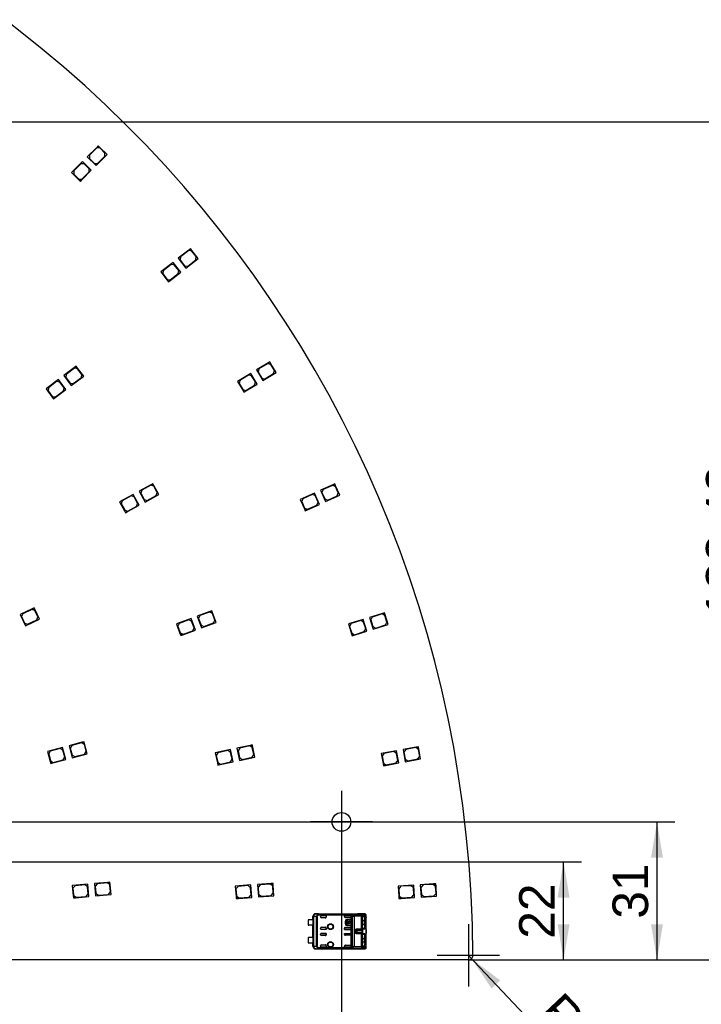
# Model space of a CAD drawing. Header units: millimetres. Extents: x 7 to 819, y 6 to 587.
# Tile 7 of 11: x 502 to 655, y 201 to 422. Entities that reach past the tile are written whole.
import ezdxf
from ezdxf.enums import TextEntityAlignment as Align
from ezdxf.lldxf.tags import DXFTag

# ---------------------------------------------------------------- set-up
doc = ezdxf.new("R2010")
doc.units = ezdxf.units.MM
doc.layers.add('Default', color=7, linetype='Continuous')
doc.layers.add('RDLED_1-2_530MM_', color=7, linetype='Continuous')
doc.styles.add('SEACAD_Arial', font='arial.ttf')
tags = doc.linetypes.add('CENTER2', pattern=[28.575, 19.05, -3.175, 3.175, -3.175]).pattern_tags.tags
tags[10:11] = [DXFTag(74, 4), DXFTag(75, 0), DXFTag(340, '0'), DXFTag(46, 0.0), DXFTag(50, 0.0), DXFTag(44, 0.0), DXFTag(45, 0.0)]
tags[8:9] = [DXFTag(74, 4), DXFTag(75, 0), DXFTag(340, '0'), DXFTag(46, 0.0), DXFTag(50, 0.0), DXFTag(44, 0.0), DXFTag(45, 0.0)]
tags[6:7] = [DXFTag(74, 4), DXFTag(75, 0), DXFTag(340, '0'), DXFTag(46, 0.0), DXFTag(50, 0.0), DXFTag(44, 0.0), DXFTag(45, 0.0)]
tags[4:5] = [DXFTag(74, 4), DXFTag(75, 0), DXFTag(340, '0'), DXFTag(46, 0.0), DXFTag(50, 0.0), DXFTag(44, 0.0), DXFTag(45, 0.0)]
doc.dimstyles.new('ISO', dxfattribs={"dimtxt": 8, "dimasz": 8, "dimexe": 4, "dimexo": 0, "dimgap": 2, "dimtad": 1, "dimtxsty": 'SEACAD_Arial', "dimblk1": '_SE_FILLED', "dimblk2": '_SE_FILLED', "dimsah": 1, "dimcen": 4, "dimadec": 0, "dimazin": 0, "dimtfac": 0.5, "dimtdec": 3, "dimtmove": 0, "dimatfit": 3, "dimfxl": 1, "dimarcsym": 0})

# ---------------------------------------------------------------- blocks, each defined once
blk = doc.blocks.new('SEANNOT_GROUP5')
at = {"layer": 'Default', "color": 7, "linetype": 'CENTER2'}
for p, q in [((574.11, 248.92), (574.11, 234.92)), ((581.11, 241.92), (567.11, 241.92))]:
    blk.add_line(p, q, dxfattribs=at)
blk = doc.blocks.new('SEANNOT_GROUP9')
at = {"layer": 'Default', "color": 7, "linetype": 'CENTER2'}
for p, q in [((602.64, 218.92), (602.64, 204.92)), ((609.64, 211.92), (595.64, 211.92))]:
    blk.add_line(p, q, dxfattribs=at)
blk = doc.blocks.new('SE')
at = {"layer": 'RDLED_1-2_530MM_', "color": 7, "linetype": 'Continuous'}
for p, q in [((519.08, 393.58), (516.96, 391.46)), ((519.08, 393.44), (517.45, 391.81)), ((518.94, 389.48), (521.41, 391.95)), ((519.43, 393.93), (519.08, 393.58)), ((519.08, 393.58), (519.78, 393.58)), ((519.78, 393.44), (519.08, 393.44)), ((519.78, 393.58), (519.43, 393.93)), ((521.41, 391.95), (519.78, 393.58)), ((520.92, 392.31), (519.78, 393.44)), ((520.92, 391.6), (520.92, 392.31)), ((515.9, 390.39), (513.42, 387.92)), ((515.54, 389.9), (513.92, 388.27)), ((516.25, 389.9), (515.54, 389.9)), ((517.88, 388.42), (515.9, 390.39)), ((517.38, 388.77), (516.25, 389.9)), ((516.96, 391.46), (518.94, 389.48)), ((517.45, 391.81), (517.45, 391.1)), ((517.45, 391.1), (518.59, 389.97)), ((518.59, 389.97), (519.29, 389.97)), ((519.29, 389.97), (520.92, 391.6)), ((513.42, 387.92), (515.05, 386.29)), ((513.92, 388.27), (513.92, 387.56)), ((513.92, 387.56), (515.05, 386.43)), ((515.76, 386.29), (517.88, 388.42)), ((515.76, 386.43), (517.38, 388.06)), ((517.38, 388.06), (517.38, 388.77)), ((515.05, 386.43), (515.76, 386.43)), ((515.05, 386.29), (515.41, 385.94)), ((515.76, 386.29), (515.05, 386.29)), ((515.41, 385.94), (515.76, 386.29)), ((539.78, 370.5), (537.42, 368.65)), ((539.76, 370.36), (537.95, 368.94)), ((540.47, 370.27), (539.76, 370.36)), ((540.17, 370.81), (539.78, 370.5)), ((539.78, 370.5), (540.48, 370.41)), ((540.48, 370.41), (540.17, 370.81)), ((541.45, 369.01), (540.47, 370.27)), ((541.9, 368.6), (540.48, 370.41)), ((536.24, 367.72), (533.49, 365.56)), ((537.97, 365.52), (536.24, 367.72)), ((537.42, 368.65), (539.15, 366.44)), ((537.95, 368.94), (537.87, 368.23)), ((537.87, 368.23), (538.86, 366.98)), ((539.15, 366.44), (541.9, 368.6)), ((539.56, 366.89), (541.37, 368.31)), ((541.37, 368.31), (541.45, 369.01)), ((533.49, 365.56), (534.91, 363.75)), ((534.02, 365.85), (533.94, 365.15)), ((535.83, 367.27), (534.02, 365.85)), ((535.61, 363.66), (537.97, 365.52)), ((536.53, 367.19), (535.83, 367.27)), ((537.52, 365.93), (536.53, 367.19)), ((537.43, 365.22), (537.52, 365.93)), ((538.86, 366.98), (539.56, 366.89)), ((533.94, 365.15), (534.92, 363.89)), ((534.91, 363.75), (535.21, 363.36)), ((535.61, 363.66), (534.91, 363.75)), ((534.92, 363.89), (535.62, 363.8)), ((535.21, 363.36), (535.61, 363.66)), ((535.62, 363.8), (537.43, 365.22)), ((557.98, 345.35), (557.55, 345.09)), ((558.24, 344.92), (557.98, 345.35)), ((514.1, 344.06), (511.7, 342.26)), ((514.08, 343.92), (512.24, 342.54)), ((514.78, 343.82), (514.08, 343.92)), ((514.5, 344.36), (514.1, 344.06)), ((514.1, 344.06), (514.8, 343.96)), ((514.8, 343.96), (514.5, 344.36)), ((515.74, 342.54), (514.78, 343.82)), ((516.18, 342.12), (514.8, 343.96)), ((557.55, 345.09), (554.98, 343.54)), ((554.98, 343.54), (556.43, 341.14)), ((555.55, 343.76), (555.38, 343.07)), ((557.51, 344.95), (555.55, 343.76)), ((558.2, 344.78), (557.51, 344.95)), ((557.55, 345.09), (558.24, 344.92)), ((559.03, 343.41), (558.2, 344.78)), ((559.43, 342.95), (558.24, 344.92)), ((558.86, 342.73), (559.03, 343.41)), ((510.5, 341.36), (507.7, 339.26)), ((510.08, 340.92), (508.24, 339.54)), ((510.78, 340.82), (510.08, 340.92)), ((512.18, 339.12), (510.5, 341.36)), ((511.7, 342.26), (513.38, 340.02)), ((512.24, 342.54), (512.14, 341.84)), ((512.14, 341.84), (513.1, 340.56)), ((513.38, 340.02), (516.18, 342.12)), ((513.8, 340.46), (515.64, 341.84)), ((515.64, 341.84), (515.74, 342.54)), ((553.7, 342.76), (550.7, 340.95)), ((550.7, 340.95), (551.9, 338.98)), ((551.27, 341.17), (551.1, 340.48)), ((553.24, 342.36), (551.27, 341.17)), ((553.92, 342.19), (553.24, 342.36)), ((555.15, 340.36), (553.7, 342.76)), ((554.75, 340.83), (553.92, 342.19)), ((555.38, 343.07), (556.21, 341.71)), ((556.21, 341.71), (556.89, 341.54)), ((556.43, 341.14), (559.43, 342.95)), ((556.89, 341.54), (558.86, 342.73)), ((507.7, 339.26), (509.08, 337.42)), ((508.24, 339.54), (508.14, 338.84)), ((508.14, 338.84), (509.1, 337.56)), ((509.78, 337.32), (512.18, 339.12)), ((509.8, 337.46), (511.64, 338.84)), ((511.74, 339.54), (510.78, 340.82)), ((511.64, 338.84), (511.74, 339.54)), ((513.1, 340.56), (513.8, 340.46)), ((551.1, 340.48), (551.93, 339.12)), ((551.9, 338.98), (552.16, 338.55)), ((552.58, 338.81), (551.9, 338.98)), ((551.93, 339.12), (552.62, 338.95)), ((552.16, 338.55), (552.58, 338.81)), ((552.58, 338.81), (555.15, 340.36)), ((552.62, 338.95), (554.58, 340.14)), ((554.58, 340.14), (554.75, 340.83)), ((509.08, 337.42), (509.38, 337.02)), ((509.78, 337.32), (509.08, 337.42)), ((509.1, 337.56), (509.8, 337.46)), ((509.38, 337.02), (509.78, 337.32)), ((531.26, 317.73), (528.63, 316.29)), ((531.22, 317.6), (529.2, 316.49)), ((531.9, 317.4), (531.22, 317.6)), ((531.7, 317.97), (531.26, 317.73)), ((531.26, 317.73), (531.94, 317.53)), ((531.94, 317.53), (531.7, 317.97)), ((532.67, 315.99), (531.9, 317.4)), ((533.04, 315.51), (531.94, 317.53)), ((572.13, 317.72), (569.39, 316.49)), ((569.98, 316.65), (569.73, 315.99)), ((572.08, 317.59), (569.98, 316.65)), ((572.74, 317.34), (572.08, 317.59)), ((572.58, 317.93), (572.13, 317.72)), ((572.13, 317.72), (572.79, 317.47)), ((572.79, 317.47), (572.58, 317.93)), ((573.39, 315.88), (572.74, 317.34)), ((573.73, 315.38), (572.79, 317.47)), ((527.31, 315.57), (524.24, 313.9)), ((526.83, 315.2), (524.82, 314.1)), ((527.51, 315), (526.83, 315.2)), ((528.66, 313.12), (527.31, 315.57)), ((528.28, 313.6), (527.51, 315)), ((528.63, 316.29), (529.97, 313.84)), ((529.2, 316.49), (529, 315.81)), ((529, 315.81), (529.77, 314.41)), ((529.77, 314.41), (530.45, 314.21)), ((529.97, 313.84), (533.04, 315.51)), ((530.45, 314.21), (532.47, 315.31)), ((532.47, 315.31), (532.67, 315.99)), ((568.02, 315.87), (564.83, 314.44)), ((564.83, 314.44), (565.78, 312.34)), ((565.42, 314.59), (565.17, 313.93)), ((567.52, 315.54), (565.42, 314.59)), ((568.18, 315.29), (567.52, 315.54)), ((569.17, 313.32), (568.02, 315.87)), ((568.84, 313.83), (568.18, 315.29)), ((569.39, 316.49), (570.54, 313.94)), ((569.73, 315.99), (570.39, 314.53)), ((570.39, 314.53), (571.05, 314.28)), ((570.54, 313.94), (573.73, 315.38)), ((571.05, 314.28), (573.14, 315.22)), ((573.14, 315.22), (573.39, 315.88)), ((524.24, 313.9), (525.34, 311.88)), ((524.82, 314.1), (524.62, 313.42)), ((524.62, 313.42), (525.38, 312.01)), ((526.02, 311.68), (528.66, 313.12)), ((526.06, 311.81), (528.08, 312.92)), ((528.08, 312.92), (528.28, 313.6)), ((565.17, 313.93), (565.83, 312.47)), ((565.78, 312.34), (565.98, 311.88)), ((566.44, 312.09), (565.78, 312.34)), ((565.83, 312.47), (566.49, 312.22)), ((566.44, 312.09), (569.17, 313.32)), ((566.49, 312.22), (568.59, 313.17)), ((568.59, 313.17), (568.84, 313.83)), ((525.34, 311.88), (525.58, 311.44)), ((526.02, 311.68), (525.34, 311.88)), ((525.38, 312.01), (526.06, 311.81)), ((525.58, 311.44), (526.02, 311.68)), ((565.98, 311.88), (566.44, 312.09)), ((505.04, 290.05), (504.58, 289.84)), ((505.25, 289.6), (505.04, 290.05)), ((504.58, 289.84), (501.86, 288.57)), ((501.86, 288.57), (503.05, 286.04)), ((502.45, 288.74), (502.21, 288.07)), ((502.21, 288.07), (502.89, 286.62)), ((504.54, 289.71), (502.45, 288.74)), ((505.2, 289.47), (504.54, 289.71)), ((504.58, 289.84), (505.25, 289.6)), ((505.88, 288.02), (505.2, 289.47)), ((506.22, 287.52), (505.25, 289.6)), ((505.63, 287.35), (505.88, 288.02)), ((544.5, 289.23), (541.69, 288.18)), ((541.69, 288.18), (542.67, 285.56)), ((542.29, 288.3), (542, 287.66)), ((544.44, 289.1), (542.29, 288.3)), ((545.09, 288.81), (544.44, 289.1)), ((544.97, 289.41), (544.5, 289.23)), ((544.5, 289.23), (545.15, 288.94)), ((545.15, 288.94), (544.97, 289.41)), ((545.65, 287.31), (545.09, 288.81)), ((545.95, 286.78), (545.15, 288.94)), ((583.3, 288.8), (580.43, 287.91)), ((580.43, 287.91), (581.27, 285.24)), ((581.04, 287.99), (580.71, 287.37)), ((583.23, 288.68), (581.04, 287.99)), ((583.86, 288.35), (583.23, 288.68)), ((583.77, 288.95), (583.3, 288.8)), ((583.3, 288.8), (583.92, 288.47)), ((583.92, 288.47), (583.77, 288.95)), ((584.33, 286.82), (583.86, 288.35)), ((584.61, 286.28), (583.92, 288.47)), ((502.89, 286.62), (503.55, 286.38)), ((503.05, 286.04), (506.22, 287.52)), ((503.55, 286.38), (505.63, 287.35)), ((540.29, 287.66), (537.01, 286.43)), ((537.01, 286.43), (537.81, 284.28)), ((537.6, 286.55), (537.31, 285.91)), ((537.31, 285.91), (537.87, 284.41)), ((539.76, 287.35), (537.6, 286.55)), ((540.4, 287.06), (539.76, 287.35)), ((541.27, 285.03), (540.29, 287.66)), ((540.96, 285.56), (540.4, 287.06)), ((542, 287.66), (542.55, 286.16)), ((542.55, 286.16), (543.2, 285.86)), ((542.67, 285.56), (545.95, 286.78)), ((543.2, 285.86), (545.35, 286.67)), ((545.35, 286.67), (545.65, 287.31)), ((579, 287.46), (575.66, 286.42)), ((575.66, 286.42), (576.35, 284.22)), ((576.26, 286.5), (575.94, 285.87)), ((575.94, 285.87), (576.41, 284.35)), ((578.46, 287.19), (576.26, 286.5)), ((579.08, 286.86), (578.46, 287.19)), ((579.84, 284.79), (579, 287.46)), ((579.56, 285.33), (579.08, 286.86)), ((580.71, 287.37), (581.18, 285.84)), ((581.18, 285.84), (581.81, 285.51)), ((581.27, 285.24), (584.61, 286.28)), ((581.81, 285.51), (584.01, 286.2)), ((584.01, 286.2), (584.33, 286.82)), ((537.81, 284.28), (537.99, 283.81)), ((538.45, 283.99), (537.81, 284.28)), ((537.87, 284.41), (538.51, 284.11)), ((537.99, 283.81), (538.45, 283.99)), ((538.45, 283.99), (541.27, 285.03)), ((538.51, 284.11), (540.67, 284.92)), ((540.67, 284.92), (540.96, 285.56)), ((576.35, 284.22), (576.5, 283.74)), ((576.97, 283.89), (576.35, 284.22)), ((576.41, 284.35), (577.04, 284.02)), ((576.5, 283.74), (576.97, 283.89)), ((576.97, 283.89), (579.84, 284.79)), ((577.04, 284.02), (579.23, 284.7)), ((579.23, 284.7), (579.56, 285.33)), ((515.77, 259.83), (512.87, 259.05)), ((512.87, 259.05), (513.59, 256.35)), ((513.48, 259.11), (513.12, 258.5)), ((515.7, 259.71), (513.48, 259.11)), ((516.31, 259.35), (515.7, 259.71)), ((516.25, 259.96), (515.77, 259.83)), ((515.77, 259.83), (516.38, 259.47)), ((516.38, 259.47), (516.25, 259.96)), ((516.72, 257.81), (516.31, 259.35)), ((516.98, 257.25), (516.38, 259.47)), ((553.55, 259.14), (550.62, 258.5)), ((553.48, 259.02), (551.23, 258.53)), ((554.07, 258.64), (553.48, 259.02)), ((554.04, 259.24), (553.55, 259.14)), ((553.55, 259.14), (554.15, 258.75)), ((554.15, 258.75), (554.04, 259.24)), ((511.42, 258.66), (508.04, 257.76)), ((508.04, 257.76), (508.64, 255.54)), ((508.65, 257.82), (508.29, 257.2)), ((508.29, 257.2), (508.71, 255.66)), ((510.87, 258.41), (508.65, 257.82)), ((511.48, 258.06), (510.87, 258.41)), ((512.15, 255.96), (511.42, 258.66)), ((511.89, 256.51), (511.48, 258.06)), ((513.12, 258.5), (513.54, 256.95)), ((513.54, 256.95), (514.15, 256.6)), ((513.59, 256.35), (516.98, 257.25)), ((514.15, 256.6), (516.37, 257.19)), ((516.37, 257.19), (516.72, 257.81)), ((549.16, 258.18), (545.74, 257.43)), ((545.74, 257.43), (546.22, 255.19)), ((546.34, 257.46), (545.96, 256.87)), ((545.96, 256.87), (546.3, 255.31)), ((548.59, 257.95), (546.34, 257.46)), ((549.19, 257.57), (548.59, 257.95)), ((549.75, 255.44), (549.16, 258.18)), ((549.53, 256.01), (549.19, 257.57)), ((550.62, 258.5), (551.22, 255.76)), ((551.23, 258.53), (550.85, 257.93)), ((550.85, 257.93), (551.19, 256.37)), ((554.03, 256.48), (554.41, 257.07)), ((554.41, 257.07), (554.07, 258.64)), ((554.64, 256.51), (554.15, 258.75)), ((586.48, 257.93), (583.03, 257.3)), ((583.03, 257.3), (583.45, 255.03)), ((583.64, 257.31), (583.24, 256.72)), ((585.9, 257.72), (583.64, 257.31)), ((586.49, 257.32), (585.9, 257.72)), ((586.98, 255.18), (586.48, 257.93)), ((586.78, 255.75), (586.49, 257.32)), ((590.9, 258.74), (587.95, 258.2)), ((587.95, 258.2), (588.46, 255.45)), ((588.56, 258.21), (588.16, 257.63)), ((588.16, 257.63), (588.45, 256.06)), ((590.82, 258.63), (588.56, 258.21)), ((591.4, 258.23), (590.82, 258.63)), ((591.39, 258.83), (590.9, 258.74)), ((590.9, 258.74), (591.48, 258.34)), ((591.48, 258.34), (591.39, 258.83)), ((591.69, 256.65), (591.4, 258.23)), ((591.9, 256.08), (591.48, 258.34)), ((508.64, 255.54), (508.76, 255.05)), ((509.25, 255.18), (508.64, 255.54)), ((508.71, 255.66), (509.32, 255.3)), ((508.76, 255.05), (509.25, 255.18)), ((509.25, 255.18), (512.15, 255.96)), ((509.32, 255.3), (511.54, 255.9)), ((511.54, 255.9), (511.89, 256.51)), ((546.22, 255.19), (546.33, 254.7)), ((546.82, 254.81), (546.22, 255.19)), ((546.3, 255.31), (546.9, 254.92)), ((546.33, 254.7), (546.82, 254.81)), ((546.82, 254.81), (549.75, 255.44)), ((546.9, 254.92), (549.14, 255.41)), ((549.14, 255.41), (549.53, 256.01)), ((551.19, 256.37), (551.78, 255.99)), ((551.22, 255.76), (554.64, 256.51)), ((551.78, 255.99), (554.03, 256.48)), ((583.24, 256.72), (583.53, 255.15)), ((583.45, 255.03), (583.54, 254.54)), ((584.03, 254.63), (583.45, 255.03)), ((583.53, 255.15), (584.11, 254.75)), ((583.54, 254.54), (584.03, 254.63)), ((584.03, 254.63), (586.98, 255.18)), ((584.11, 254.75), (586.37, 255.17)), ((586.37, 255.17), (586.78, 255.75)), ((588.45, 256.06), (589.03, 255.65)), ((588.46, 255.45), (591.9, 256.08)), ((589.03, 255.65), (591.29, 256.07)), ((591.29, 256.07), (591.69, 256.65)), ((521.57, 228.33), (518.58, 228.07)), ((518.58, 228.07), (518.83, 225.28)), ((519.19, 228.02), (518.73, 227.48)), ((521.48, 228.22), (519.19, 228.02)), ((522.02, 227.76), (521.48, 228.22)), ((522.07, 228.37), (521.57, 228.33)), ((521.57, 228.33), (522.11, 227.87)), ((522.11, 227.87), (522.07, 228.37)), ((558.23, 228.06), (555.24, 227.85)), ((558.73, 228.1), (558.23, 228.06)), ((558.23, 228.06), (558.76, 227.6)), ((558.76, 227.6), (558.73, 228.1)), ((595.33, 228.02), (594.83, 227.99)), ((595.36, 227.52), (595.33, 228.02)), ((517.09, 227.93), (513.6, 227.63)), ((513.6, 227.63), (513.8, 225.34)), ((514.21, 227.58), (513.75, 227.04)), ((513.75, 227.04), (513.89, 225.45)), ((516.5, 227.78), (514.21, 227.58)), ((517.04, 227.33), (516.5, 227.78)), ((517.18, 225.73), (517.04, 227.33)), ((517.33, 225.15), (517.09, 227.93)), ((518.73, 227.48), (518.87, 225.88)), ((518.87, 225.88), (519.41, 225.43)), ((521.71, 225.63), (522.16, 226.17)), ((522.16, 226.17), (522.02, 227.76)), ((522.31, 225.58), (522.11, 227.87)), ((553.74, 227.74), (550.25, 227.49)), ((550.25, 227.49), (550.41, 225.19)), ((550.85, 227.43), (550.39, 226.9)), ((550.39, 226.9), (550.5, 225.3)), ((553.15, 227.6), (550.85, 227.43)), ((553.68, 227.13), (553.15, 227.6)), ((553.8, 225.54), (553.68, 227.13)), ((553.94, 224.95), (553.74, 227.74)), ((555.24, 227.85), (555.44, 225.05)), ((555.84, 227.79), (555.38, 227.26)), ((555.38, 227.26), (555.49, 225.66)), ((558.13, 227.95), (555.84, 227.79)), ((558.67, 227.49), (558.13, 227.95)), ((558.32, 225.36), (558.78, 225.9)), ((558.78, 225.9), (558.67, 227.49)), ((558.93, 225.3), (558.76, 227.6)), ((590.34, 227.71), (586.84, 227.5)), ((586.84, 227.5), (586.98, 225.21)), ((587.45, 227.44), (586.98, 226.91)), ((586.98, 226.91), (587.08, 225.31)), ((589.74, 227.58), (587.45, 227.44)), ((590.27, 227.11), (589.74, 227.58)), ((590.37, 225.51), (590.27, 227.11)), ((590.51, 224.92), (590.34, 227.71)), ((594.83, 227.99), (591.83, 227.81)), ((591.83, 227.81), (592, 225.01)), ((592.44, 227.74), (591.97, 227.21)), ((591.97, 227.21), (592.07, 225.62)), ((594.73, 227.88), (592.44, 227.74)), ((595.26, 227.41), (594.73, 227.88)), ((594.83, 227.99), (595.36, 227.52)), ((594.89, 225.29), (595.36, 225.82)), ((595.36, 225.82), (595.26, 227.41)), ((595.5, 225.23), (595.36, 227.52)), ((513.8, 225.34), (513.84, 224.84)), ((514.34, 224.88), (513.8, 225.34)), ((513.84, 224.84), (514.34, 224.88)), ((513.89, 225.45), (514.43, 224.99)), ((514.34, 224.88), (517.33, 225.15)), ((514.43, 224.99), (516.72, 225.19)), ((516.72, 225.19), (517.18, 225.73)), ((518.83, 225.28), (522.31, 225.58)), ((519.41, 225.43), (521.71, 225.63)), ((550.41, 225.19), (550.45, 224.7)), ((550.95, 224.73), (550.41, 225.19)), ((550.45, 224.7), (550.95, 224.73)), ((550.5, 225.3), (551.04, 224.84)), ((550.95, 224.73), (553.94, 224.95)), ((551.04, 224.84), (553.33, 225)), ((553.33, 225), (553.8, 225.54)), ((555.44, 225.05), (558.93, 225.3)), ((555.49, 225.66), (556.03, 225.2)), ((556.03, 225.2), (558.32, 225.36)), ((586.98, 225.21), (587.01, 224.71)), ((587.51, 224.74), (586.98, 225.21)), ((587.01, 224.71), (587.51, 224.74)), ((587.08, 225.31), (587.61, 224.84)), ((587.51, 224.74), (590.51, 224.92)), ((587.61, 224.84), (589.9, 224.98)), ((589.9, 224.98), (590.37, 225.51)), ((592, 225.01), (595.5, 225.23)), ((592.07, 225.62), (592.6, 225.15)), ((592.6, 225.15), (594.89, 225.29)), ((566.59, 219.89), (566.59, 218.74)), ((567.69, 219.94), (566.74, 219.94)), ((567.69, 219.94), (567.69, 220.67)), ((567.71, 220.67), (567.69, 220.67)), ((567.69, 219.94), (567.69, 218.69)), ((567.71, 220.65), (567.71, 220.67)), ((567.85, 220.65), (567.71, 220.65)), ((567.71, 220.65), (567.71, 220.65)), ((567.71, 213.98), (567.71, 220.65)), ((568.47, 220.65), (567.85, 220.65)), ((567.85, 220.65), (567.85, 213.98)), ((568.29, 221.27), (577.74, 221.27)), ((568.29, 221.27), (568.31, 221.25)), ((568.98, 221.24), (568.31, 221.25)), ((568.62, 220.64), (568.47, 220.64)), ((568.47, 213.99), (568.47, 220.64)), ((568.62, 220.64), (568.62, 213.99)), ((568.77, 221.14), (568.85, 220.97)), ((568.85, 221.15), (576.38, 221.15)), ((568.85, 221.15), (568.85, 220.97)), ((576.33, 220.97), (568.85, 220.97)), ((568.98, 221.24), (578.77, 221.24)), ((568.98, 221.24), (568.98, 221.24)), ((568.98, 221.24), (578.77, 221.24)), ((569.39, 220.57), (569.39, 220.67)), ((569.59, 220.87), (570.69, 220.87)), ((570.68, 220.87), (569.59, 220.87)), ((569.59, 220.87), (569.59, 220.87)), ((570.49, 220.37), (569.59, 220.37)), ((570.68, 220.87), (570.68, 220.57)), ((570.68, 220.87), (570.69, 220.87)), ((570.68, 220.57), (570.69, 220.57)), ((570.69, 220.87), (570.69, 220.57)), ((574.79, 220.63), (574.79, 220.87)), ((574.79, 220.87), (576.12, 220.87)), ((574.8, 220.87), (574.79, 220.87)), ((574.8, 220.62), (574.79, 220.63)), ((576.12, 220.87), (574.8, 220.87)), ((574.8, 220.62), (574.8, 220.87)), ((576.12, 220.43), (574.99, 220.43)), ((575, 219.02), (575, 219.62)), ((575.02, 219.62), (575, 219.62)), ((575.02, 219.02), (575.02, 219.62)), ((575.14, 218.82), (575.14, 219.81)), ((575.14, 219.81), (575.28, 219.81)), ((575.28, 219.81), (575.28, 219.38)), ((575.28, 219.38), (575.38, 219.38)), ((575.38, 219.25), (575.28, 219.25)), ((575.28, 219.25), (575.28, 218.82)), ((575.42, 220.04), (576.02, 220.04)), ((575.42, 220.04), (575.42, 220.02)), ((575.42, 220.02), (576.02, 220.02)), ((575.5, 219.38), (575.92, 219.38)), ((575.92, 219.25), (575.5, 219.25)), ((575.63, 219.64), (575.63, 219.52)), ((575.79, 219.52), (575.79, 219.64)), ((576.02, 220.02), (576.02, 220.04)), ((576.04, 219.38), (576.14, 219.38)), ((576.14, 219.25), (576.04, 219.25)), ((576.12, 220.87), (576.12, 220.87)), ((576.14, 219.38), (576.14, 219.25)), ((576.25, 219.82), (576.22, 219.82)), ((576.22, 219.82), (576.22, 218.82)), ((576.25, 219.82), (576.25, 218.82)), ((576.32, 220.96), (576.33, 220.97)), ((576.32, 220.67), (576.32, 220.96)), ((576.32, 220.96), (576.61, 220.81)), ((576.32, 220.67), (576.32, 220.63)), ((576.32, 218.01), (576.32, 220.63)), ((576.38, 221.15), (576.72, 220.95)), ((576.61, 213.82), (576.61, 220.81)), ((578.59, 220.86), (576.95, 220.86)), ((576.95, 220.86), (576.95, 220.73)), ((576.95, 220.73), (576.95, 213.9)), ((578.59, 220.73), (576.95, 220.73)), ((577.74, 221.26), (577.74, 221.27)), ((577.74, 221.26), (577.75, 221.26)), ((579.35, 221.26), (577.74, 221.26)), ((578.59, 220.86), (578.66, 221.08)), ((578.59, 220.73), (578.59, 220.86)), ((578.59, 217.9), (578.59, 220.73)), ((578.77, 220.73), (578.59, 220.73)), ((578.66, 221.08), (578.77, 221.24)), ((579.35, 221.26), (578.77, 221.24)), ((578.77, 221.24), (578.77, 221.24)), ((578.77, 220.73), (578.77, 217.9)), ((578.8, 220.17), (578.8, 218.47)), ((579.39, 219.67), (578.8, 219.67)), ((578.9, 220.68), (579.06, 220.68)), ((578.96, 221.04), (579.54, 221.06)), ((579.35, 220.78), (579.02, 220.78)), ((579.06, 220.68), (579.35, 220.78)), ((579.35, 221.26), (579.44, 221.21)), ((579.35, 220.39), (579.63, 220.46)), ((579.69, 220.11), (579.39, 220.07)), ((579.39, 219.67), (579.39, 220.07)), ((579.69, 219.67), (579.39, 219.67)), ((579.39, 218.97), (579.39, 219.67)), ((579.63, 220.46), (579.63, 221.02)), ((579.69, 220.11), (579.69, 220.86)), ((579.69, 219.67), (579.69, 220.11)), ((579.69, 218.97), (579.69, 219.67)), ((567.69, 218.69), (566.74, 218.69)), ((567.69, 215.94), (567.69, 218.69)), ((569.39, 217.96), (569.39, 218.07)), ((569.59, 218.27), (570.49, 218.27)), ((570.69, 217.76), (569.59, 217.76)), ((569.59, 217.76), (569.59, 217.76)), ((570.68, 217.76), (569.59, 217.76)), ((570.68, 217.76), (570.68, 218.07)), ((570.69, 218.07), (570.68, 218.07)), ((570.68, 217.76), (570.69, 217.76)), ((570.69, 218.07), (570.69, 217.76)), ((574.79, 217.76), (574.79, 218.01)), ((574.8, 218.01), (574.79, 218.01)), ((574.8, 217.76), (574.79, 217.76)), ((574.79, 217.76), (576.12, 217.76)), ((574.8, 218.01), (574.8, 217.76)), ((576.12, 217.76), (574.8, 217.76)), ((574.99, 218.21), (576.12, 218.21)), ((575, 219.02), (575.02, 219.02)), ((575.28, 218.82), (575.14, 218.82)), ((576.02, 218.62), (575.42, 218.62)), ((575.42, 218.62), (575.42, 218.59)), ((576.02, 218.59), (575.42, 218.59)), ((576.02, 218.59), (576.02, 218.62)), ((576.12, 217.76), (576.12, 217.76)), ((576.22, 218.82), (576.25, 218.82)), ((576.32, 218.01), (576.32, 217.96)), ((576.32, 216.67), (576.32, 217.96)), ((577.2, 217.18), (577.2, 217.46)), ((577.2, 217.46), (577.39, 217.43)), ((577.2, 217.18), (577.39, 217.21)), ((577.46, 217.65), (577.39, 217.43)), ((577.39, 217.35), (577.39, 217.33)), ((577.39, 217.33), (577.39, 217.21)), ((577.59, 217.9), (578.59, 217.9)), ((577.59, 217.9), (577.59, 217.78)), ((578.59, 217.78), (577.59, 217.78)), ((577.59, 217.78), (577.59, 217.56)), ((577.59, 217.56), (577.59, 217.07)), ((577.59, 217.56), (578.65, 217.56)), ((578.65, 217.07), (577.59, 217.07)), ((577.59, 217.07), (577.59, 216.86)), ((578.59, 217.78), (578.59, 217.9)), ((578.59, 217.9), (578.77, 217.9)), ((578.65, 217.56), (578.59, 217.78)), ((578.59, 216.86), (578.65, 217.07)), ((578.74, 217.96), (579.02, 217.86)), ((578.8, 218.97), (579.39, 218.97)), ((579.06, 217.95), (578.91, 217.96)), ((579.02, 217.86), (579.35, 217.85)), ((579.35, 217.85), (579.06, 217.95)), ((579.63, 218.18), (579.35, 218.25)), ((579.39, 218.97), (579.69, 218.97)), ((579.39, 218.57), (579.39, 218.97)), ((579.39, 218.57), (579.69, 218.53)), ((579.63, 216.46), (579.63, 218.17)), ((579.69, 218.53), (579.69, 218.97)), ((579.69, 217.74), (579.69, 218.53)), ((579.69, 217.74), (579.69, 217.71)), ((566.59, 215.89), (566.59, 214.74)), ((567.69, 215.94), (566.74, 215.94)), ((567.69, 215.94), (567.69, 214.69)), ((569.39, 216.57), (569.39, 216.67)), ((569.59, 216.87), (570.69, 216.87)), ((570.68, 216.87), (569.59, 216.87)), ((569.59, 216.87), (569.59, 216.87)), ((570.49, 216.37), (569.59, 216.37)), ((570.68, 216.57), (570.68, 216.87)), ((570.68, 216.87), (570.69, 216.87)), ((570.68, 216.57), (570.69, 216.57)), ((570.69, 216.87), (570.69, 216.57)), ((574.79, 216.63), (574.79, 216.87)), ((574.79, 216.87), (576.12, 216.87)), ((574.8, 216.87), (574.79, 216.87)), ((574.8, 216.62), (574.79, 216.63)), ((574.8, 216.87), (574.8, 216.62)), ((574.8, 216.87), (576.12, 216.87)), ((576.12, 216.43), (574.99, 216.43)), ((576.12, 216.87), (576.12, 216.87)), ((576.32, 216.67), (576.32, 216.63)), ((576.32, 214.01), (576.32, 216.63)), ((577.59, 216.86), (578.59, 216.86)), ((577.59, 216.86), (577.59, 216.73)), ((578.59, 216.73), (577.59, 216.73)), ((578.59, 216.73), (578.59, 216.86)), ((578.59, 213.9), (578.59, 216.73)), ((578.77, 216.73), (578.59, 216.73)), ((578.77, 216.73), (578.77, 213.9)), ((578.8, 216.17), (578.8, 214.47)), ((579.39, 215.67), (578.8, 215.67)), ((578.8, 214.97), (579.39, 214.97)), ((578.9, 216.68), (579.06, 216.68)), ((579.35, 216.78), (579.02, 216.78)), ((579.06, 216.68), (579.35, 216.78)), ((579.63, 216.46), (579.35, 216.39)), ((579.69, 216.11), (579.39, 216.07)), ((579.39, 215.67), (579.39, 216.07)), ((579.39, 214.97), (579.39, 215.67)), ((579.69, 215.67), (579.39, 215.67)), ((579.39, 214.57), (579.39, 214.97)), ((579.39, 214.97), (579.69, 214.97)), ((579.69, 216.92), (579.69, 216.9)), ((579.69, 216.11), (579.69, 216.9)), ((579.69, 215.67), (579.69, 216.11)), ((579.69, 214.97), (579.69, 215.67)), ((579.69, 214.53), (579.69, 214.97)), ((567.69, 214.69), (566.74, 214.69)), ((567.69, 213.97), (567.69, 214.69)), ((567.69, 213.97), (567.71, 213.97)), ((567.71, 213.98), (567.85, 213.98)), ((567.71, 213.97), (567.71, 213.98)), ((567.71, 213.98), (567.71, 213.98)), ((567.85, 213.99), (568.47, 213.99)), ((568.31, 213.38), (568.29, 213.37)), ((568.29, 213.37), (577.74, 213.37)), ((568.31, 213.38), (568.98, 213.39)), ((568.47, 213.99), (568.62, 213.99)), ((568.77, 213.51), (568.85, 213.66)), ((568.77, 213.51), (568.77, 213.5)), ((568.85, 213.66), (576.33, 213.66)), ((568.85, 213.66), (568.85, 213.48)), ((576.39, 213.48), (568.85, 213.48)), ((568.98, 213.4), (568.98, 213.39)), ((568.98, 213.4), (578.77, 213.4)), ((578.77, 213.39), (568.98, 213.39)), ((569.39, 213.96), (569.39, 214.07)), ((569.59, 214.27), (570.49, 214.27)), ((570.69, 213.76), (569.59, 213.76)), ((569.59, 213.76), (569.59, 213.76)), ((570.68, 213.76), (569.59, 213.76)), ((570.69, 214.07), (570.68, 214.07)), ((570.68, 214.07), (570.68, 213.76)), ((570.68, 213.76), (570.69, 213.76)), ((570.69, 214.07), (570.69, 213.76)), ((574.79, 213.76), (574.79, 214.01)), ((574.8, 214.01), (574.79, 214.01)), ((574.8, 213.76), (574.79, 213.76)), ((574.79, 213.76), (576.12, 213.76)), ((574.8, 213.76), (574.8, 214.01)), ((576.12, 213.76), (574.8, 213.76)), ((574.99, 214.21), (576.12, 214.21)), ((576.12, 213.76), (576.12, 213.76)), ((576.32, 214.01), (576.32, 213.96)), ((576.32, 213.68), (576.32, 213.96)), ((576.72, 213.68), (576.39, 213.48)), ((576.95, 213.9), (578.59, 213.9)), ((576.95, 213.9), (576.95, 213.78)), ((578.59, 213.78), (576.95, 213.78)), ((577.75, 213.38), (577.74, 213.38)), ((577.74, 213.37), (577.74, 213.38)), ((577.74, 213.38), (579.35, 213.38)), ((578.59, 213.78), (578.59, 213.9)), ((578.59, 213.9), (578.77, 213.9)), ((578.66, 213.55), (578.59, 213.78)), ((578.77, 213.4), (578.66, 213.55)), ((578.74, 213.96), (579.02, 213.86)), ((578.77, 213.39), (578.77, 213.4)), ((578.77, 213.39), (579.35, 213.38)), ((579.06, 213.95), (578.91, 213.96)), ((579.54, 213.58), (578.96, 213.59)), ((579.02, 213.86), (579.35, 213.85)), ((579.35, 213.85), (579.06, 213.95)), ((579.63, 214.18), (579.35, 214.25)), ((579.39, 214.57), (579.69, 214.53)), ((579.63, 213.62), (579.63, 214.17)), ((579.69, 213.77), (579.69, 214.53)), ((602.64, 210.92), (74.64, 210.92))]:
    blk.add_line(p, q, dxfattribs=at)
for centre, radius in [((574.11, 241.92), 2.1), ((571.64, 218.37), 0.657), ((571.64, 218.37), 0.586), ((571.64, 218.37), 0.55), ((571.64, 218.37), 0.552), ((571.64, 214.37), 0.657), ((571.64, 214.37), 0.586), ((571.64, 214.37), 0.55), ((571.64, 214.37), 0.552)]:
    blk.add_circle(centre, radius, dxfattribs=at)
for centre, radius, start, end in [((338.64, 210.92), 265, 0.217, 179.783), ((566.74, 219.69), 0.25, 90, 126.8699), ((568.31, 220.65), 0.6, 90.004, 179.9956), ((569.05, 220.63), 0.581, 119.457, 178.84), ((568.84, 220.94), 0.213, 87.5513, 111.0362), ((569.59, 220.57), 0.2, 180, 270), ((575.42, 219.62), 0.426, 90, 180), ((575.42, 219.62), 0.4, 90, 180), ((575.71, 219.32), 0.337, 104.2042, 168.6727), ((575.71, 219.32), 0.337, 191.3273, 348.6727), ((575.71, 219.32), 0.217, 112.432, 162.2153), ((575.71, 219.32), 0.217, 197.7847, 342.2153), ((575.71, 219.32), 0.337, 11.3273, 75.7958), ((575.71, 219.32), 0.217, 17.7847, 67.568), ((576.02, 219.82), 0.226, 0, 90), ((576.02, 219.82), 0.2, 0, 90), ((577.16, 220.8), 0.848, 155.6734, 168.4245), ((576.98, 220.63), 0.416, 128.9398, 154.2406), ((576.96, 221.56), 0.832, 245.0685, 269.2655), ((576.97, 221.22), 0.363, 227.5953, 267.0776), ((578.56, 220.61), 0.249, 29.2716, 83.1726), ((578.6, 220.83), 0.262, 19.7317, 77.0474), ((578.75, 221.03), 0.207, 3.1147, 84.8365), ((579.67, 220.48), 0.935, 152.0828, 164.2359), ((579.16, 220.76), 0.346, 126.1301, 153.8376), ((579.34, 221.06), 0.195, 358.4846, 87.9947), ((578.42, 220.1), 0.97, 358.0249, 17.1465), ((579.29, 220.89), 0.398, 358.7083, 35.0584), ((578.95, 220.16), 0.741, 355.7637, 23.6318), ((566.74, 218.94), 0.25, 233.1301, 270), ((569.59, 218.07), 0.2, 90, 180), ((575.42, 219.02), 0.426, 180, 270), ((575.42, 219.02), 0.4, 180, 270), ((576.02, 218.82), 0.2, 270, 0), ((576.02, 218.82), 0.226, 270, 360), ((578.06, 217.36), 0.668, 174.1343, 181.3005), ((578.56, 218.02), 0.249, 276.8284, 330.7273), ((578.6, 217.81), 0.253, 281.5705, 340.7471), ((578.6, 216.82), 0.253, 19.2531, 78.4293), ((577.82, 217.32), 1.1, 338.1484, 21.8517), ((578.28, 218.55), 1.12, 344.1159, 0.7245), ((578.95, 218.47), 0.742, 336.3726, 4.2627), ((581.53, 217.32), 1.88, 167.923, 192.103), ((566.74, 215.69), 0.25, 90, 126.8699), ((566.74, 214.94), 0.25, 233.1301, 270), ((569.59, 216.57), 0.2, 180, 270), ((578.56, 216.61), 0.249, 29.2767, 83.1684), ((579.7, 216.47), 0.962, 153.0574, 164.1819), ((578.41, 216.1), 0.986, 358.1205, 17.0508), ((578.93, 216.16), 0.758, 355.9497, 23.3956), ((568.31, 213.98), 0.6, 180.0044, 269.9972), ((569.06, 214.01), 0.593, 181.8595, 239.9225), ((568.84, 213.7), 0.213, 248.6596, 272.1387), ((569.59, 214.07), 0.2, 90, 180), ((575.84, 214.98), 1.39, 290.5133, 303.6746), ((576.75, 213.71), 0.427, 186.3279, 211.9726), ((576.96, 213.07), 0.829, 90.6971, 114.9695), ((576.97, 213.41), 0.368, 93.1464, 132.1822), ((578.56, 214.02), 0.249, 276.8293, 330.7266), ((578.61, 213.8), 0.252, 281.6615, 341.5714), ((579.67, 214.16), 0.934, 195.762, 207.932), ((578.75, 213.6), 0.207, 275.1481, 356.8921), ((579.16, 213.87), 0.346, 206.1713, 233.8588), ((579.34, 213.73), 0.355, 270.5887, 312.5648), ((578.28, 214.55), 1.12, 344.1161, 0.7254), ((579.34, 213.57), 0.195, 272.0087, 1.5161), ((579.3, 213.74), 0.385, 315.1148, 1.0119), ((579.47, 213.59), 0.167, 311.7956, 8.1629), ((578.95, 214.47), 0.741, 336.3608, 4.2684), ((602.64, 211.92), 1, 270, 0.217)]:
    blk.add_arc(centre, radius, start, end, dxfattribs=at)
for centre, major_axis, ratio, start_param, end_param in [((568.29, 220.67), (0.424, -0.424), 0.999924, 2.35623, 3.926978), ((568.31, 220.65), (0.006, 0.6), 0.766027, 0.013567, 1.579437), ((569.59, 220.67), (0, -0.2), 0.999994, 3.141593, 4.712389), ((569.59, 220.67), (0, -0.2), 0.999994, 3.141593, 4.712375), ((570.48, 220.57), (-0.2, 0), 0.999848, 1.570796, 3.141593), ((570.49, 220.57), (-0.2, 0), 0.999848, 1.570796, 3.141593), ((574.99, 220.63), (0.141, -0.141), 0.999695, 3.926839, 5.497939), ((575, 220.62), (0.141, -0.141), 0.999695, 3.932239, 4.712389), ((576.12, 220.67), (0, -0.2), 0.999994, 1.570796, 3.141593), ((576.12, 220.67), (0, -0.2), 0.999994, 1.570796, 3.141593), ((576.12, 220.63), (0, -0.2), 0.999848, 0, 1.570796), ((577.74, 220.67), (0, 0.6), 0.999962, 6.103357, 6.283185), ((578.77, 221.04), (-0.005, 0.2), 0.939661, 4.689874, 6.25773), ((579.44, 221.02), (-0.134, -0.148), 0.8975, 2.254597, 3.932999), ((579.54, 220.16), (-0.001, -0.902), 0.342128, 2.840825, 3.150345), ((569.59, 217.96), (0, 0.2), 0.999994, 1.570796, 3.141593), ((569.59, 217.96), (0, 0.2), 0.999994, 1.570796, 3.141593), ((570.48, 218.07), (-0.2, 0), 0.999848, 3.141593, 4.712389), ((570.49, 218.07), (-0.2, 0), 0.999848, 3.141593, 4.712389), ((574.99, 218.01), (0.141, 0.141), 0.999695, 0.785246, 2.356347), ((575, 218.01), (0.141, 0.141), 0.999695, 1.570796, 2.356347), ((576.12, 218.01), (0, 0.2), 0.999848, 4.712389, 6.283185), ((576.12, 217.96), (0, 0.2), 0.999994, 3.141593, 4.712389), ((576.12, 217.96), (0, 0.2), 0.999994, 3.141593, 4.712389), ((577.59, 217.4), (-0.2, 0), 0.821429, 4.712389, 6.100671), ((577.59, 217.24), (0.2, 0), 0.821429, 3.324107, 4.712389), ((579.02, 218.51), (0, -0.938), 0.34202, -0.859272, -0.576897), ((569.59, 216.67), (0, -0.2), 0.999994, 3.141593, 4.712389), ((569.59, 216.67), (0, -0.2), 0.999994, 3.141593, 4.712389), ((570.48, 216.57), (-0.2, 0), 0.999848, 1.570796, 3.141593), ((570.49, 216.57), (-0.2, 0), 0.999848, 1.570796, 3.141593), ((574.99, 216.63), (0.141, -0.141), 0.999695, 3.926838, 5.497939), ((575, 216.62), (0.141, -0.141), 0.999695, 3.926838, 4.712389), ((576.12, 216.67), (0, -0.2), 0.999994, 1.570796, 3.141593), ((576.12, 216.67), (0, -0.2), 0.999994, 1.570796, 3.141593), ((576.12, 216.63), (0, -0.2), 0.999848, 0, 1.570796), ((568.29, 213.97), (0.424, 0.424), 0.999924, 2.356207, 3.926956), ((568.31, 213.98), (-0.006, 0.6), 0.766027, 1.562157, 3.128038), ((569.59, 213.96), (0, 0.2), 0.999994, 1.570796, 3.141593), ((569.59, 213.96), (0, 0.2), 0.999994, 1.57081, 3.141593), ((570.48, 214.07), (-0.2, 0), 0.999848, 3.141593, 4.712389), ((570.49, 214.07), (-0.2, 0), 0.999848, 3.141593, 4.712389), ((574.99, 214.01), (0.141, 0.141), 0.999695, 0.785246, 2.356347), ((575, 214.01), (0.141, 0.141), 0.999695, 1.570796, 2.356347), ((576.12, 214.01), (0, 0.2), 0.999848, 4.712389, 6.283185), ((576.12, 213.96), (0, 0.2), 0.999994, 3.141593, 4.712389), ((576.12, 213.96), (0, 0.2), 0.999994, 3.141593, 4.712389), ((577.74, 213.97), (0, 0.6), 0.999962, 3.141593, 3.321418), ((578.77, 213.59), (0.005, 0.2), 0.939661, 3.166998, 4.734915), ((579.54, 214.48), (0, 0.9), 0.34204, 3.132956, 3.443098), ((579.49, 213.77), (0.2, 0), 0.754543, 6.070649, 6.283069)]:
    blk.add_ellipse(centre, major_axis=major_axis, ratio=ratio, start_param=start_param, end_param=end_param, dxfattribs=at)
for points, degree in [([(568.62, 220.64), (568.63, 220.69), (568.64, 220.78), (568.72, 220.88), (568.8, 220.95), (568.85, 220.97)], 3), ([(579.63, 218.17), (579.51, 217.86), (579.35, 217.86)], 2), ([(579.35, 216.78), (579.51, 216.78), (579.63, 216.46)], 2), ([(568.85, 213.66), (568.8, 213.69), (568.72, 213.75), (568.64, 213.86), (568.62, 213.95), (568.62, 213.99)], 3), ([(576.32, 213.68), (576.32, 213.68), (576.32, 213.67), (576.33, 213.67), (576.33, 213.66), (576.33, 213.66)], 3), ([(579.63, 214.17), (579.51, 213.86), (579.35, 213.86)], 2)]:
    blk.add_open_spline(points, degree=degree, dxfattribs=at)
for points, degree, knots in [([(568.77, 221.14), (568.77, 221.15), (568.79, 221.18), (568.81, 221.2), (568.85, 221.22), (568.9, 221.24), (568.95, 221.24), (568.98, 221.24)], 3, [0, 0, 0, 0, 0.233305, 0.418726, 0.557587, 0.771407, 1, 1, 1, 1]), ([(568.98, 221.24), (568.97, 221.24), (568.95, 221.24), (568.92, 221.23), (568.9, 221.22), (568.88, 221.21), (568.86, 221.2), (568.86, 221.18), (568.85, 221.16), (568.85, 221.15)], 3, [0, 0, 0, 0, 0.113395, 0.227464, 0.348898, 0.483291, 0.634809, 0.806373, 1, 1, 1, 1]), ([(578.8, 220.17), (578.8, 220.41), (578.86, 220.59), (578.92, 220.78), (579.02, 220.78)], 2, [0, 0, 0, 0.5, 0.5, 1, 1, 1]), ([(579.35, 220.39), (579.34, 220.41), (579.32, 220.46), (579.28, 220.51), (579.25, 220.57), (579.21, 220.62), (579.16, 220.65), (579.11, 220.68), (579.08, 220.68), (579.06, 220.68)], 3, [0, 0, 0, 0, 0.119171, 0.246227, 0.381178, 0.524029, 0.674783, 0.83344, 1, 1, 1, 1]), ([(579.35, 220.78), (579.43, 220.78), (579.5, 220.7), (579.58, 220.61), (579.63, 220.46)], 2, [0, 0, 0, 0.5, 0.5, 1, 1, 1]), ([(579.69, 220.86), (579.69, 220.88), (579.69, 220.91), (579.68, 220.96), (579.66, 220.99), (579.64, 221.01), (579.63, 221.02)], 3, [0, 0, 0, 0, 0.244606, 0.491396, 0.742515, 1, 1, 1, 1]), ([(577.2, 217.46), (577.23, 217.65), (577.34, 217.77), (577.39, 217.83), (577.45, 217.86), (577.52, 217.9), (577.59, 217.9)], 2, [0, 0, 0, 0.5, 0.5, 0.75, 0.75, 1, 1, 1]), ([(577.59, 216.73), (577.44, 216.75), (577.34, 216.87), (577.29, 216.92), (577.25, 217), (577.22, 217.08), (577.2, 217.18)], 2, [0, 0, 0, 0.5, 0.5, 0.75, 0.75, 1, 1, 1]), ([(577.39, 217.21), (577.4, 217.18), (577.41, 217.13), (577.43, 217.06), (577.46, 216.99), (577.49, 216.94), (577.52, 216.9), (577.55, 216.87), (577.58, 216.86), (577.59, 216.86)], 3, [0, 0, 0, 0, 0.180622, 0.363866, 0.549849, 0.69593, 0.816556, 0.915955, 1, 1, 1, 1]), ([(577.59, 217.78), (577.58, 217.78), (577.57, 217.77), (577.54, 217.76), (577.52, 217.74), (577.49, 217.7), (577.47, 217.67), (577.46, 217.65)], 3, [0, 0, 0, 0, 0.116292, 0.245911, 0.39736, 0.643352, 1, 1, 1, 1]), ([(578.65, 217.07), (578.66, 217.08), (578.68, 217.1), (578.7, 217.14), (578.72, 217.19), (578.73, 217.24), (578.73, 217.29), (578.73, 217.34), (578.73, 217.39), (578.72, 217.44), (578.7, 217.49), (578.68, 217.53), (578.66, 217.55), (578.65, 217.56)], 3, [0, 0, 0, 0, 0.095482, 0.187791, 0.277611, 0.365684, 0.452798, 0.539767, 0.627407, 0.716518, 0.80786, 0.90214, 1, 1, 1, 1]), ([(579.02, 217.86), (578.93, 217.86), (578.86, 218.04), (578.8, 218.21), (578.8, 218.47)], 2, [0, 0, 0, 0.5, 0.5, 1, 1, 1]), ([(579.06, 217.95), (579.08, 217.96), (579.11, 217.96), (579.14, 217.97), (579.18, 218), (579.23, 218.04), (579.29, 218.12), (579.33, 218.2), (579.35, 218.25)], 3, [0, 0, 0, 0, 0.13162, 0.259649, 0.384096, 0.504969, 0.752582, 1, 1, 1, 1]), ([(578.8, 216.17), (578.8, 216.41), (578.86, 216.59), (578.92, 216.78), (579.02, 216.78)], 2, [0, 0, 0, 0.5, 0.5, 1, 1, 1]), ([(579.35, 216.39), (579.34, 216.41), (579.32, 216.46), (579.28, 216.51), (579.25, 216.57), (579.21, 216.62), (579.16, 216.65), (579.11, 216.68), (579.08, 216.68), (579.06, 216.68)], 3, [0, 0, 0, 0, 0.119189, 0.246257, 0.381214, 0.524065, 0.674813, 0.833458, 1, 1, 1, 1]), ([(568.98, 213.39), (568.96, 213.39), (568.94, 213.39), (568.9, 213.4), (568.86, 213.41), (568.83, 213.42), (568.79, 213.45), (568.78, 213.48), (568.77, 213.5)], 3, [0, 0, 0, 0, 0.122214, 0.238699, 0.352338, 0.466231, 0.68875, 1, 1, 1, 1]), ([(568.85, 213.48), (568.85, 213.47), (568.86, 213.45), (568.87, 213.43), (568.9, 213.41), (568.93, 213.4), (568.96, 213.4), (568.98, 213.4)], 3, [0, 0, 0, 0, 0.264912, 0.488067, 0.676456, 0.841557, 1, 1, 1, 1]), ([(579.02, 213.86), (578.93, 213.86), (578.86, 214.04), (578.8, 214.21), (578.8, 214.47)], 2, [0, 0, 0, 0.5, 0.5, 1, 1, 1]), ([(579.06, 213.95), (579.08, 213.96), (579.11, 213.96), (579.14, 213.97), (579.18, 214), (579.23, 214.04), (579.29, 214.12), (579.33, 214.2), (579.35, 214.25)], 3, [0, 0, 0, 0, 0.13162, 0.259649, 0.384096, 0.504969, 0.752582, 1, 1, 1, 1]), ([(579.63, 213.62), (579.64, 213.62), (579.66, 213.64), (579.67, 213.66), (579.68, 213.7), (579.69, 213.73), (579.69, 213.76), (579.69, 213.77)], 3, [0, 0, 0, 0, 0.206395, 0.408543, 0.607471, 0.804252, 1, 1, 1, 1])]:
    blk.add_open_spline(points, degree=degree, knots=knots, dxfattribs=at)
blk.add_rational_spline([(576.61, 213.82), (576.63, 213.77), (576.67, 213.71), (576.72, 213.68)], [1.05939443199, 0.980194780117, 0.980201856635, 1.05941566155], degree=3, dxfattribs=at)
blk = doc.blocks.new('DMBLK30')
at = {"layer": 'Default', "linetype": 'Continuous'}
for points in [[(625.37, 224.92), (624.04, 232.92), (622.7, 224.92)], [(625.37, 218.92), (622.7, 218.92), (624.04, 210.92)]]:
    blk.add_hatch(color=7, dxfattribs=at).paths.add_polyline_path(points)
at = {"layer": 'Default', "color": 7, "linetype": 'Continuous'}
for p, q in [((462.14, 232.92), (628.04, 232.92)), ((624.04, 210.92), (624.04, 232.92)), ((602.64, 210.92), (628.04, 210.92))]:
    blk.add_line(p, q, dxfattribs=at)
at = {"layer": 'Default', "color": 7, "linetype": 'Continuous', "style": 'SEACAD_Arial'}
blk.add_text('22', height=8, rotation=90, dxfattribs=at).set_placement((614.04, 215.66), align=Align.TOP_LEFT)
blk = doc.blocks.new('_SE_FILLED')
at = {"color": 0}
blk.add_line((0, 0), (-1, 0), dxfattribs=at)
blk.add_solid([(0, 0), (-1, -0.1665), (-1, 0.1665), (0, 0)], dxfattribs=at)
blk = doc.blocks.new('DMBLK33')
at = {"layer": 'Default', "linetype": 'Continuous'}
for points in [[(111.17, 137.34), (111.17, 140), (103.17, 138.67)], [(566.11, 137.34), (574.11, 138.67), (566.11, 140)]]:
    blk.add_hatch(color=7, dxfattribs=at).paths.add_polyline_path(points)
at = {"layer": 'Default', "color": 7, "linetype": 'Continuous'}
for p, q in [((103.17, 241.92), (103.17, 134.67)), ((574.11, 241.92), (574.11, 134.67)), ((103.17, 138.67), (574.11, 138.67))]:
    blk.add_line(p, q, dxfattribs=at)
at = {"layer": 'Default', "color": 7, "linetype": 'Continuous', "style": 'SEACAD_Arial'}
blk.add_text('470,94', height=8, dxfattribs=at).set_placement((321.42, 148.67), align=Align.TOP_LEFT)
blk = doc.blocks.new('DMBLK36')
at = {"layer": 'Default', "linetype": 'Continuous'}
blk.add_hatch(color=7, dxfattribs=at).paths.add_polyline_path([(609.8, 206.3), (603.33, 211.19), (607.86, 204.47)])
at = {"layer": 'Default', "color": 7, "linetype": 'Continuous'}
blk.add_line((602.64, 211.92), (648.44, 163.54), dxfattribs=at)
at = {"layer": 'Default', "color": 7, "linetype": 'Continuous', "style": 'SEACAD_Arial'}
for s, p in [('R', (623.79, 204.12)), ('1', (632.59, 194.83)), ('(x2)', (640.75, 186.22))]:
    blk.add_text(s, height=8, rotation=313.4362, dxfattribs=at).set_placement(p, align=Align.TOP_LEFT)
blk = doc.blocks.new('DMBLK37')
at = {"layer": 'Default', "linetype": 'Continuous'}
for points in [[(646.37, 233.92), (645.04, 241.92), (643.7, 233.92)], [(646.37, 218.92), (643.7, 218.92), (645.04, 210.92)]]:
    blk.add_hatch(color=7, dxfattribs=at).paths.add_polyline_path(points)
at = {"layer": 'Default', "color": 7, "linetype": 'Continuous'}
for p, q in [((338.64, 241.92), (649.04, 241.92)), ((645.04, 210.92), (645.04, 241.92)), ((602.64, 210.92), (649.04, 210.92))]:
    blk.add_line(p, q, dxfattribs=at)
at = {"layer": 'Default', "color": 7, "linetype": 'Continuous', "style": 'SEACAD_Arial'}
blk.add_text('31', height=8, rotation=90, dxfattribs=at).set_placement((635.04, 220.16), align=Align.TOP_LEFT)
blk = doc.blocks.new('DMBLK38')
at = {"layer": 'Default', "linetype": 'Continuous'}
for points in [[(667.37, 391.34), (666.04, 399.34), (664.7, 391.34)], [(667.37, 218.92), (664.7, 218.92), (666.04, 210.92)]]:
    blk.add_hatch(color=7, dxfattribs=at).paths.add_polyline_path(points)
at = {"layer": 'Default', "color": 7, "linetype": 'Continuous'}
for p, q in [((483.22, 399.34), (670.04, 399.34)), ((666.04, 210.92), (666.04, 399.34)), ((602.64, 210.92), (670.04, 210.92))]:
    blk.add_line(p, q, dxfattribs=at)
at = {"layer": 'Default', "color": 7, "linetype": 'Continuous', "style": 'SEACAD_Arial'}
blk.add_text('188,42', height=8, rotation=90, dxfattribs=at).set_placement((656.04, 287.91), align=Align.TOP_LEFT)
blk = doc.blocks.new('DMBLK39')
at = {"layer": 'Default', "linetype": 'Continuous'}
for points in [[(688.37, 440.42), (687.04, 448.42), (685.7, 440.42)], [(688.37, 218.92), (685.7, 218.92), (687.04, 210.92)]]:
    blk.add_hatch(color=7, dxfattribs=at).paths.add_polyline_path(points)
at = {"layer": 'Default', "color": 7, "linetype": 'Continuous'}
for p, q in [((338.64, 448.42), (691.04, 448.42)), ((687.04, 210.92), (687.04, 448.42)), ((602.64, 210.92), (691.04, 210.92))]:
    blk.add_line(p, q, dxfattribs=at)
at = {"layer": 'Default', "color": 7, "linetype": 'Continuous', "style": 'SEACAD_Arial'}
blk.add_text('237,5', height=8, rotation=90, dxfattribs=at).set_placement((677.04, 315.58), align=Align.TOP_LEFT)
blk = doc.blocks.new('DMBLK40')
at = {"layer": 'Default', "linetype": 'Continuous'}
for points in [[(709.37, 467.92), (708.04, 475.92), (706.7, 467.92)], [(709.37, 218.92), (706.7, 218.92), (708.04, 210.92)]]:
    blk.add_hatch(color=7, dxfattribs=at).paths.add_polyline_path(points)
at = {"layer": 'Default', "color": 7, "linetype": 'Continuous'}
for p, q in [((338.64, 475.92), (712.04, 475.92)), ((708.04, 210.92), (708.04, 475.92)), ((602.64, 210.92), (712.04, 210.92))]:
    blk.add_line(p, q, dxfattribs=at)
at = {"layer": 'Default', "color": 7, "linetype": 'Continuous', "style": 'SEACAD_Arial'}
blk.add_text('265', height=8, rotation=90, dxfattribs=at).set_placement((698.04, 334.03), align=Align.TOP_LEFT)

msp = doc.modelspace()

# ---------------------------------------------------------------- block references
at = {"layer": 'Default'}
for name in ['SE', 'SEANNOT_GROUP5', 'SEANNOT_GROUP9']:
    msp.add_blockref(name, (0, 0), dxfattribs=at)

# ---------------------------------------------------------------- dimensions: what is measured, and where the dimension line sits
at = {"layer": 'Default', "color": 7, "linetype": 'Continuous'}
for base, p1, p2, angle, picture, middle, dimtype in [((708.035, 475.918), (602.639, 210.918), (338.641, 475.918), 90, 'DMBLK40', (708.035, 343.418), 160), ((687.035, 448.418), (602.639, 210.918), (338.641, 448.418), 90, 'DMBLK39', (687.035, 329.668), 160), ((666.035, 399.339), (602.639, 210.918), (483.222, 399.339), 90, 'DMBLK38', (666.035, 305.128), 160), ((103.173, 138.669), (103.173, 241.918), (574.109, 241.918), 0, 'DMBLK33', (338.641, 138.669), 161), ((645.035, 241.918), (602.639, 210.918), (338.641, 241.918), 90, 'DMBLK37', (645.035, 226.418), 160), ((624.035, 232.918), (602.639, 210.918), (462.141, 232.918), 90, 'DMBLK30', (624.035, 221.918), 160)]:
    dim = msp.add_linear_dim(base=base, p1=p1, p2=p2, angle=angle, text='\\A1;<>', dimstyle='ISO', dxfattribs=at)
    dim.commit()
    dim.dimension.update_dxf_attribs({"geometry": picture, "text_midpoint": middle, "dimtype": dimtype})
dim = msp.add_radius_dim(center=(602.639, 211.918), mpoint=(603.327, 211.191), text='\\A1;<> (x2)', dimstyle='ISO', override={"dimtolj": 1}, dxfattribs=at)
dim.commit()
dim.dimension.update_dxf_attribs({"geometry": 'DMBLK36', "text_midpoint": (614.603, 199.282), "dimtype": 164})

doc.saveas('drawing.dxf')
